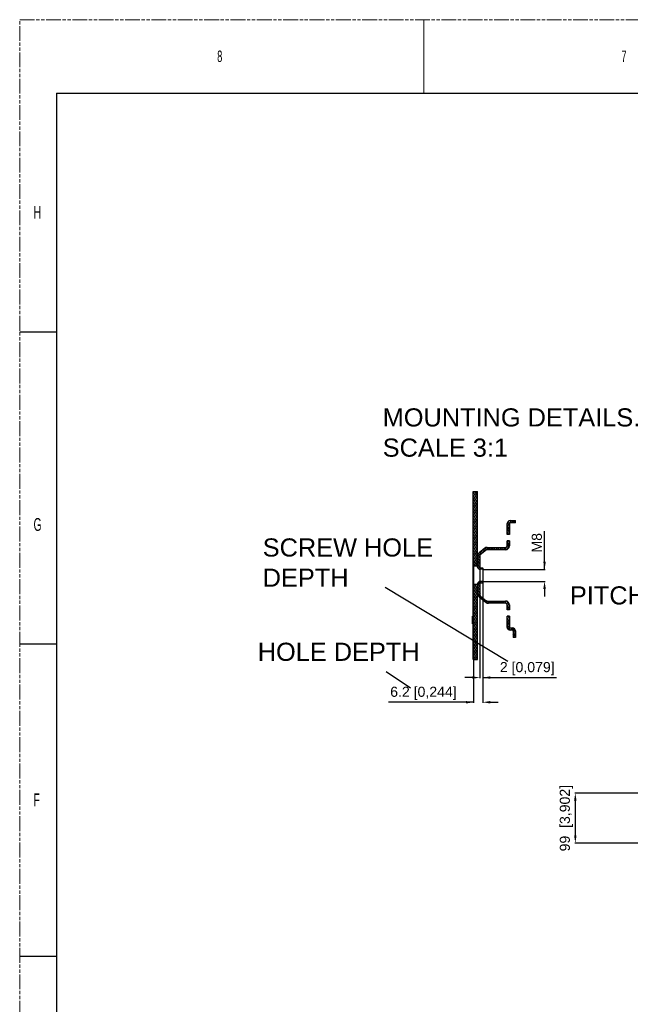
# Model space of a CAD drawing. Header units: millimetres. Extents: x -6054 to 364, y -1866 to 3094.
# Tile 218 of 256: x -6054 to -4842, y 1138 to 3094. Entities that reach past the tile are written whole.
import ezdxf

# ---------------------------------------------------------------- set-up
doc = ezdxf.new("R2010")
doc.units = ezdxf.units.MM
doc.header["$LTSCALE"] = 65.395
doc.header["$PDSIZE"] = 0.05
doc.linetypes.add('PHANTOM', pattern=[0.8, 0.45, -0.05, 0.1, -0.05, 0.1, -0.05])
doc.layers.get('0').update_dxf_attribs({"linetype": 'CONTINUOUS'})
doc.layers.get('Defpoints').update_dxf_attribs({"linetype": 'CONTINUOUS'})
doc.layers.add('DIM', color=3, linetype='CONTINUOUS')
doc.styles.add('SLDTEXTSTYLE2', font='TXT', dxfattribs={"width": 0.6})
doc.styles.get("Standard").update_dxf_attribs({"font": 'arial.ttf'})
doc.dimstyles.new('ISO-25', dxfattribs={"dimtxt": 2.5, "dimasz": 2.5, "dimexe": 1.25, "dimexo": 0.625, "dimtad": 1, "dimtxsty": 'STANDARD', "dimcen": 2.5, "dimadec": 0, "dimazin": 0, "dimtfac": 1, "dimtmove": 0, "dimatfit": 3, "dimfxl": 1, "dimarcsym": 0})
pattern_1 = [(120, (317.589, -5e-13), (-2.7496307, -1.5875), [])]

# ---------------------------------------------------------------- blocks, each defined once
blk = doc.blocks.new('*D27')
at = {"layer": 'Defpoints', "color": 0}
for p in [(-4729.9, 1557.6), (-4951.5, 1458.5), (-4662.9, 1458.5)]:
    blk.add_point(p, dxfattribs=at)
at = {"layer": 'DIM', "color": 3, "lineweight": -2}
for p, q in [((-4730.6, 1557.6), (-4952.7, 1557.6)), ((-4951.5, 1542.6), (-4951.5, 1473.5)), ((-4663.6, 1458.5), (-4952.7, 1458.5))]:
    blk.add_line(p, q, dxfattribs=at)
at = {"layer": 'DIM', "color": 3}
for points in [[(-4949, 1542.6), (-4954, 1542.6), (-4951.5, 1557.6)], [(-4954, 1473.5), (-4949, 1473.5), (-4951.5, 1458.5)]]:
    blk.add_solid(points, dxfattribs=at)
at = {"layer": 'DIM', "color": 2, "insert": (-4969.3, 1508), "char_height": 20, "attachment_point": 5, "rotation": 90}
blk.add_mtext('99  [3,902]', dxfattribs=at)
blk = doc.blocks.new('*D33')
at = {"layer": 'Defpoints', "color": 0}
for p in [(-5153.5, 2008.2), (-5134.9, 2002.2), (-5153.5, 1738.2)]:
    blk.add_point(p, dxfattribs=at)
at = {"layer": 'DIM', "color": 3, "lineweight": -2}
for p, q in [((-5153.5, 2007.6), (-5153.5, 1737)), ((-5134.9, 2001.6), (-5134.9, 1737)), ((-5153.5, 1738.2), (-5322.5, 1738.2)), ((-5168.5, 1738.2), (-5183.5, 1738.2)), ((-5119.9, 1738.2), (-5104.9, 1738.2))]:
    blk.add_line(p, q, dxfattribs=at)
at = {"layer": 'DIM', "color": 3}
for points in [[(-5168.5, 1735.7), (-5168.5, 1740.7), (-5153.5, 1738.2)], [(-5119.9, 1740.7), (-5119.9, 1735.7), (-5134.9, 1738.2)]]:
    blk.add_solid(points, dxfattribs=at)
at = {"layer": 'DIM', "color": 2, "insert": (-5253, 1756), "char_height": 20, "attachment_point": 5}
blk.add_mtext('6.2 [0,244]', dxfattribs=at)
blk = doc.blocks.new('*D34')
at = {"layer": 'Defpoints', "color": 0}
for p in [(-5134.9, 2002.2), (-5134.9, 1978.2), (-5012.6, 1978.2)]:
    blk.add_point(p, dxfattribs=at)
at = {"layer": 'DIM', "color": 3, "lineweight": -2}
for p, q in [((-5012.6, 2002.2), (-5012.6, 2077.7)), ((-5012.6, 2017.2), (-5012.6, 2032.2)), ((-5134.3, 2002.2), (-5011.3, 2002.2)), ((-5134.3, 1978.2), (-5011.3, 1978.2)), ((-5012.6, 1963.2), (-5012.6, 1948.2))]:
    blk.add_line(p, q, dxfattribs=at)
at = {"layer": 'DIM', "color": 3}
for points in [[(-5015.1, 2017.2), (-5010.1, 2017.2), (-5012.6, 2002.2)], [(-5010.1, 1963.2), (-5015.1, 1963.2), (-5012.6, 1978.2)]]:
    blk.add_solid(points, dxfattribs=at)
at = {"layer": 'DIM', "color": 2, "insert": (-5027.8, 2055), "char_height": 20, "attachment_point": 5, "rotation": 90}
blk.add_mtext('M8', dxfattribs=at)
blk = doc.blocks.new('*D35')
at = {"layer": 'Defpoints', "color": 0}
for p in [(-5140.9, 2005.8), (-5134.9, 2005.2), (-5140.9, 1787.2)]:
    blk.add_point(p, dxfattribs=at)
at = {"layer": 'DIM', "color": 3, "lineweight": -2}
for p, q in [((-5140.9, 2005.2), (-5140.9, 1786)), ((-5134.9, 2004.6), (-5134.9, 1786)), ((-5155.9, 1787.2), (-5170.9, 1787.2)), ((-5134.9, 1787.2), (-4988.9, 1787.2)), ((-5119.9, 1787.2), (-5104.9, 1787.2))]:
    blk.add_line(p, q, dxfattribs=at)
at = {"layer": 'DIM', "color": 3}
for points in [[(-5155.9, 1784.7), (-5155.9, 1789.7), (-5140.9, 1787.2)], [(-5119.9, 1789.7), (-5119.9, 1784.7), (-5134.9, 1787.2)]]:
    blk.add_solid(points, dxfattribs=at)
at = {"layer": 'DIM', "color": 2, "insert": (-5046.9, 1805), "char_height": 20, "attachment_point": 5}
blk.add_mtext('2 [0,079]', dxfattribs=at)

msp = doc.modelspace()

# ---------------------------------------------------------------- hatches: boundary and pattern name
h = msp.add_hatch()
h.set_pattern_fill('ANSI31', color=2, angle=75)
h.set_pattern_definition(pattern_1)
h.paths.add_polyline_path([(-5145.38, 2156.7), (-5154.38, 2156.7), (-5154.38, 2029.23), (-5153.48, 2029.23), (-5153.48, 2008.23), (-5145.38, 2008.23)])
h.paths.add_polyline_path([(-5145.38, 1972.23), (-5153.48, 1972.23), (-5153.48, 1951.23), (-5154.38, 1951.23), (-5154.38, 1822.88), (-5145.38, 1822.88)])
at = {"linetype": 'Continuous'}
h = msp.add_hatch(dxfattribs=at)
h.set_pattern_fill('ANSI31', color=2, angle=75, style=0)
h.set_pattern_definition(pattern_1)
edge = h.paths.add_edge_path()
edge.add_line((-5086.88, 1887.48), (-5086.88, 1908.93))
edge.add_arc((-5080.88, 1887.48), 6, 180, 270)
edge.add_line((-5076.38, 1881.48), (-5080.88, 1881.48))
edge.add_arc((-5076.38, 1879.98), 1.5, 0, 90)
edge.add_line((-5074.88, 1879.98), (-5074.88, 1866.48))
edge.add_line((-5070.38, 1866.48), (-5074.88, 1866.48))
edge.add_line((-5070.38, 1879.98), (-5070.38, 1866.48))
edge.add_arc((-5076.38, 1879.98), 6, 0, 90)
edge.add_line((-5080.88, 1885.98), (-5076.38, 1885.98))
edge.add_arc((-5080.88, 1887.48), 1.5, 180, 270)
edge.add_line((-5082.38, 1908.93), (-5082.38, 1887.48))
edge.add_line((-5082.38, 1908.93), (-5086.88, 1908.93))
edge = h.paths.add_edge_path()
edge.add_line((-5086.88, 1921.53), (-5086.88, 1931.73))
edge.add_line((-5082.38, 1921.53), (-5086.88, 1921.53))
edge.add_line((-5082.38, 1931.73), (-5082.38, 1921.53))
edge.add_arc((-5089.88, 1931.73), 7.5, 0, 90)
edge.add_line((-5126.33, 1939.23), (-5089.88, 1939.23))
edge.add_arc((-5126.33, 1942.23), 3, 231.34019, 270)
edge.add_line((-5139.76, 1949.13), (-5128.21, 1939.89))
edge.add_arc((-5137.88, 1951.47), 3, 180, 231.34019)
edge.add_line((-5140.88, 1974.63), (-5140.88, 1951.47))
edge.add_arc((-5140.28, 1974.63), 0.6, 90, 180)
edge.add_line((-5140.28, 1975.23), (-5134.88, 1975.23))
edge.add_line((-5134.88, 1975.23), (-5134.88, 1978.23))
edge.add_line((-5134.88, 1978.23), (-5140.28, 1978.23))
edge.add_arc((-5140.28, 1973.13), 5.1, 90, 180)
edge.add_line((-5145.38, 1953.39), (-5145.38, 1973.13))
edge.add_arc((-5137.88, 1953.39), 7.5, 180, 231.34019)
edge.add_line((-5142.57, 1947.54), (-5128.62, 1936.38))
edge.add_arc((-5123.93, 1942.23), 7.5, 231.34019, 270)
edge.add_line((-5089.88, 1934.73), (-5123.93, 1934.73))
edge.add_arc((-5089.88, 1931.73), 3, 0, 90)
edge = h.paths.add_edge_path()
edge.add_line((-5145.38, 2007.33), (-5145.38, 2028.99))
edge.add_arc((-5140.28, 2007.33), 5.1, 180, 270)
edge.add_line((-5134.88, 2002.23), (-5140.28, 2002.23))
edge.add_line((-5134.88, 2002.23), (-5134.88, 2005.23))
edge.add_line((-5140.28, 2005.23), (-5134.88, 2005.23))
edge.add_arc((-5140.28, 2005.83), 0.6, 180, 270)
edge.add_line((-5140.88, 2029.71), (-5140.88, 2005.83))
edge.add_arc((-5139.38, 2029.71), 1.5, 128.65981, 180)
edge.add_line((-5127.8, 2040.9), (-5140.32, 2030.88))
edge.add_arc((-5126.86, 2039.73), 1.5, 90, 128.65981)
edge.add_line((-5089.88, 2041.23), (-5126.86, 2041.23))
edge.add_arc((-5089.88, 2048.73), 7.5, 270, 360)
edge.add_line((-5082.38, 2058.93), (-5082.38, 2048.73))
edge.add_line((-5082.38, 2058.93), (-5086.88, 2058.93))
edge.add_line((-5086.88, 2048.73), (-5086.88, 2058.93))
edge.add_arc((-5089.88, 2048.73), 3, 270, 360)
edge.add_line((-5126.33, 2045.73), (-5089.88, 2045.73))
edge.add_arc((-5126.33, 2038.23), 7.5, 90, 128.65981)
edge.add_line((-5131.02, 2044.09), (-5142.57, 2034.85))
edge.add_arc((-5137.88, 2028.99), 7.5, 128.65981, 180)
edge = h.paths.add_edge_path()
edge.add_line((-5086.88, 2071.53), (-5086.88, 2092.98))
edge.add_line((-5082.38, 2071.53), (-5086.88, 2071.53))
edge.add_line((-5082.38, 2092.98), (-5082.38, 2071.53))
edge.add_arc((-5080.88, 2092.98), 1.5, 90, 180)
edge.add_line((-5070.38, 2094.48), (-5080.88, 2094.48))
edge.add_line((-5070.38, 2098.98), (-5070.38, 2094.48))
edge.add_line((-5080.88, 2098.98), (-5070.38, 2098.98))
edge.add_arc((-5080.88, 2092.98), 6, 90, 180)

# ---------------------------------------------------------------- linework, layer by layer
at = {"color": 7, "linetype": 'PHANTOM', "lineweight": 0}
for p, q in [((-6054.45, -1865.99), (-6054.45, 3093.92)), ((-6054.45, 3093.92), (364.26, 3093.92))]:
    msp.add_line(p, q, dxfattribs=at)
at = {"color": 7, "linetype": 'Continuous', "lineweight": 0}
msp.add_line((-5252.11, 3093.92), (-5252.11, 2948.04), dxfattribs=at)
at = {"color": 7, "linetype": 'Continuous'}
for p, q in [((-5981.51, 2948.04), (291.32, 2948.04)), ((-6054.45, 2473.93), (-5981.51, 2473.93)), ((-5154.38, 2029.23), (-5154.38, 2156.7)), ((-5154.38, 1822.88), (-5154.38, 2156.7)), ((-5145.38, 2008.23), (-5145.38, 2156.7)), ((-5086.88, 2071.53), (-5086.88, 2092.98)), ((-5082.38, 2092.98), (-5082.38, 2071.53)), ((-5080.88, 2098.98), (-5070.38, 2098.98)), ((-5070.38, 2094.48), (-5080.88, 2094.48)), ((-5073.38, 2094.48), (-5073.38, 2098.98)), ((-5070.38, 2094.48), (-5070.38, 2098.98)), ((-5082.38, 2071.53), (-5086.88, 2071.53)), ((-5082.38, 2058.93), (-5086.88, 2058.93)), ((-5086.88, 2048.73), (-5086.88, 2058.93)), ((-5082.38, 2058.93), (-5082.38, 2048.73)), ((-5131.02, 2044.09), (-5142.57, 2034.85)), ((-5127.8, 2040.9), (-5140.32, 2030.88)), ((-5089.88, 2041.23), (-5126.86, 2041.23)), ((-5126.33, 2045.73), (-5089.88, 2045.73)), ((-5153.48, 2029.23), (-5154.38, 2029.23)), ((-5153.48, 2008.23), (-5153.48, 2029.23)), ((-5145.38, 2007.33), (-5145.38, 2028.99)), ((-5140.88, 2029.71), (-5140.88, 2005.83)), ((-5145.38, 2008.23), (-5153.48, 2008.23)), ((-5140.28, 2005.23), (-5134.88, 2005.23)), ((-5134.88, 2002.23), (-5140.28, 2002.23)), ((-5134.88, 2002.23), (-5134.88, 2005.23)), ((-5134.88, 1978.23), (-5140.28, 1978.23)), ((-5134.88, 1975.23), (-5134.88, 1978.23)), ((-5145.38, 1972.23), (-5153.48, 1972.23)), ((-5153.48, 1951.23), (-5153.48, 1972.23)), ((-5145.38, 1953.39), (-5145.38, 1973.13)), ((-5145.38, 1822.88), (-5145.38, 1972.23)), ((-5140.88, 1974.63), (-5140.88, 1951.47)), ((-5140.28, 1975.23), (-5134.88, 1975.23)), ((-5153.48, 1951.23), (-5154.38, 1951.23)), ((-5154.38, 1822.88), (-5154.38, 1951.23)), ((-5142.57, 1947.54), (-5128.62, 1936.38)), ((-5139.76, 1949.13), (-5128.21, 1939.89)), ((-5126.33, 1939.23), (-5089.88, 1939.23)), ((-5089.88, 1934.73), (-5123.93, 1934.73)), ((-5086.88, 1921.53), (-5086.88, 1931.73)), ((-5082.38, 1921.53), (-5086.88, 1921.53)), ((-5082.38, 1931.73), (-5082.38, 1921.53)), ((-5155.88, 1909.17), (-5154.38, 1909.17)), ((-5155.88, 1894.17), (-5155.88, 1909.17)), ((-5155.88, 1901.67), (-5154.38, 1901.67)), ((-5082.38, 1908.93), (-5086.88, 1908.93)), ((-5086.88, 1887.48), (-5086.88, 1908.93)), ((-5082.38, 1908.93), (-5082.38, 1887.48)), ((-5155.88, 1894.17), (-5154.38, 1894.17)), ((-5080.88, 1885.98), (-5076.38, 1885.98)), ((-5076.38, 1881.48), (-5080.88, 1881.48)), ((-5074.88, 1879.98), (-5074.88, 1866.48)), ((-5070.38, 1879.98), (-5070.38, 1866.48)), ((-5070.38, 1866.48), (-5074.88, 1866.48)), ((-6054.45, 1853.94), (-5981.51, 1853.94)), ((-6054.45, 1233.95), (-5981.51, 1233.95))]:
    msp.add_line(p, q, dxfattribs=at)
for p, q in [((-5981.51, 2948.04), (-5981.51, -1720.11)), ((-5154.38, 2156.7), (-5145.38, 2156.7)), ((-5154.38, 1822.88), (-5145.38, 1822.88))]:
    msp.add_line(p, q)
for centre, radius, start, end in [((-5080.88, 2092.98), 6, 90, 180), ((-5080.88, 2092.98), 1.5, 90, 180), ((-5137.88, 2028.99), 7.5, 128.65981, 180), ((-5126.33, 2038.23), 7.5, 90, 128.65981), ((-5126.86, 2039.73), 1.5, 90, 128.65981), ((-5089.88, 2048.73), 7.5, 270, 0), ((-5089.88, 2048.73), 3, 270, 0), ((-5139.38, 2029.71), 1.5, 128.65981, 180), ((-5140.28, 2007.33), 5.1, 180, 270), ((-5140.28, 2005.83), 0.6, 180, 270), ((-5140.28, 1973.13), 5.1, 90, 180), ((-5140.28, 1974.63), 0.6, 90, 180), ((-5137.88, 1953.39), 7.5, 180, 231.34019), ((-5137.88, 1951.47), 3, 180, 231.34019), ((-5123.93, 1942.23), 7.5, 231.34019, 270), ((-5126.33, 1942.23), 3, 231.34019, 270), ((-5089.88, 1931.73), 7.5, 0, 90), ((-5089.88, 1931.73), 3, 0, 90), ((-5080.88, 1887.48), 6, 180, 270), ((-5080.88, 1887.48), 1.5, 180, 270), ((-5076.38, 1879.98), 6, 0, 90), ((-5076.38, 1879.98), 1.5, 0, 90)]:
    msp.add_arc(centre, radius, start, end, dxfattribs=at)
at = {"layer": 'DIM'}
for p, q in [((-5328.8, 1966.99), (-5085.19, 1819.79)), ((-5326.82, 1799.47), (-5278.72, 1766.55))]:
    msp.add_line(p, q, dxfattribs=at)

# ---------------------------------------------------------------- texts
at = {"color": 7, "linetype": 'Continuous', "lineweight": 0, "attachment_point": 1, "style": 'SLDTEXTSTYLE2'}
for s, insert, char_height in [('8', (-5662.4, 3032.64), 22.79), ('7', (-4860.06, 3032.64), 22.79), ('H', (-6026.92, 2724.04), 25.53), ('G', (-6026.92, 2104.05), 25.53), ('F', (-6026.92, 1557), 25.53)]:
    msp.add_mtext(s, dxfattribs=dict(at, insert=insert, char_height=char_height))
at = {"layer": 'DIM', "char_height": 36, "attachment_point": 1}
for s, insert, width in [('{\\fArial|b0|i0|c162|p34;\\W1;MOUNTING DETAILS.\\PSCALE 3:1}', (-5333.88, 2321.96), 553.3915), ('{\\fArial|b0|i0|c162|p34;\\W1;SCREW HOLE DEPTH}', (-5572.05, 2063.63), 387.1565), ('{\\fArial|b0|i0|c162|p34;\\W1;PITCH (p): 1.25 mm}', (-4962.22, 1968.43), 479.4515), ('{\\fArial|b0|i0|c162|p34;\\W1;HOLE DEPTH}', (-5581.92, 1856.44), 387.1565)]:
    msp.add_mtext(s, dxfattribs=dict(at, insert=insert, width=width))

# ---------------------------------------------------------------- dimensions: what is measured, and where the dimension line sits
at = {"layer": 'DIM'}
for base, p1, p2, text, picture, middle in [((-5012.57, 1978.23), (-5134.88, 2002.23), (-5134.88, 1978.23), 'M8', '*D34', (-5012.57, 2054.97)), ((-4951.47, 1458.45), (-4729.94, 1557.55), (-4662.94, 1458.45), '<> []', '*D27', (-4951.47, 1508))]:
    dim = msp.add_linear_dim(base=base, p1=p1, p2=p2, angle=90, text=text, dimstyle='ISO-25', override={"dimtxt": 20, "dimasz": 15, "dimgap": 5, "dimdec": 0, "dimclrd": 3, "dimclre": 3, "dimclrt": 2, "dimadec": 1, "dimtp": 0.3, "dimtm": 0.3, "dimtofl": 0}, dxfattribs=at)
    dim.commit()
    dim.dimension.update_dxf_attribs({"geometry": picture, "text_midpoint": middle, "dimtype": 160})
for base, p1, p2, text, picture, middle in [((-5153.48, 1738.21), (-5134.88, 2002.23), (-5153.48, 2008.23), '6.2 [0,244]', '*D33', (-5253.01, 1738.21)), ((-5140.88, 1787.21), (-5134.88, 2005.23), (-5140.88, 2005.83), '2 [0,079]', '*D35', (-5046.88, 1787.21))]:
    dim = msp.add_linear_dim(base=base, p1=p1, p2=p2, text=text, dimstyle='ISO-25', override={"dimtxt": 20, "dimasz": 15, "dimgap": 5, "dimdec": 0, "dimclrd": 3, "dimclre": 3, "dimclrt": 2, "dimadec": 1, "dimtp": 0.3, "dimtm": 0.3, "dimtofl": 0}, dxfattribs=at)
    dim.commit()
    dim.dimension.update_dxf_attribs({"geometry": picture, "text_midpoint": middle, "dimtype": 160})

doc.saveas('drawing.dxf')
